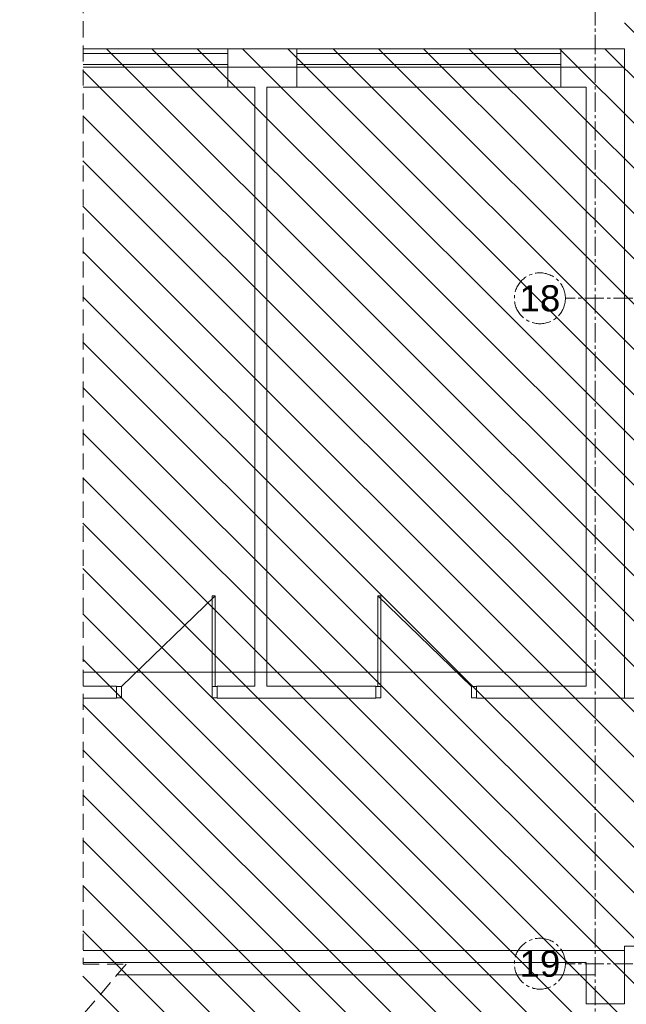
# Model space of a CAD drawing. Header units: millimetres. Extents: x 0 to 12515, y 0 to 27803.
# Tile 82 of 97: x 9133 to 9734, y 24644 to 25620. Entities that reach past the tile are written whole.
import ezdxf
from ezdxf.enums import TextEntityAlignment as Align

# ---------------------------------------------------------------- set-up
doc = ezdxf.new("R2010")
doc.units = ezdxf.units.MM
for name, pattern in [('ACAD_ISO02W100', [15, 12, -3]), ('CACHE2', [4.7625, 3.175, -1.5875]), ('CENTER2', [28.575, 19.05, -3.175, 3.175, -3.175])]:
    doc.linetypes.add(name, pattern=pattern)
for name, color, linetype, lineweight in [('sq_bud istn', 253, 'Continuous', 15), ('SQ_Osie', 220, 'CENTER2', 9), ('SQ_Wymiary', 7, 'Continuous', 5), ('SQ_ZAKRES_OPRACOWANIA', 7, 'ACAD_ISO02W100', 20)]:
    doc.layers.add(name, color=color, linetype=linetype, lineweight=lineweight)
doc.styles.add('SQ_Swis721 LtCn BT', font='swisscl.ttf', dxfattribs={"width": 0.8})
doc.styles.get("Standard").update_dxf_attribs({"font": 'arial.ttf'})
doc.dimstyles.new('SQ_100', dxfattribs={"dimscale": 100, "dimtxt": 0.18, "dimasz": 0.1, "dimexe": 0.1, "dimexo": 0.01, "dimgap": 0.04, "dimtad": 1, "dimrnd": 0.5, "dimdsep": 46, "dimtxsty": 'SQ_Swis721 LtCn BT', "dimblk": 'ARCHTICK', "dimcen": 0.1, "dimdle": 0.1, "dimclrd": 256, "dimclre": 256, "dimclrt": 256, "dimaunit": 1, "dimadec": 0, "dimazin": 0, "dimtfac": 1, "dimtix": 1, "dimtmove": 2, "dimatfit": 3, "dimldrblk": 'ARCHTICK', "dimfxl": 0.1, "dimfxlon": 1, "dimtolj": 1, "dimlwd": -1, "dimarcsym": 0})

# ---------------------------------------------------------------- blocks, each defined once
blk = doc.blocks.new('ist osie bud B')
at = {"layer": 'SQ_Osie'}
for points in [[(21178.31, 15956.45), (22845.29, 15956.45)], [(21178.31, 15296.45), (22845.29, 15296.45)]]:
    blk.add_lwpolyline(points, dxfattribs=at)
at = {"layer": 'SQ_Osie', "linetype": 'ByBlock'}
for centre in [(22870.53, 15956.16), (22870.54, 15296.45)]:
    blk.add_circle(centre, 25.25, dxfattribs=at)
at = {"layer": 'SQ_Osie'}
for s, p in [('19', (22870.53, 15956.16)), ('18', (22870.54, 15296.45))]:
    blk.add_text(s, height=26, rotation=180, dxfattribs=at).set_placement(p, align=Align.MIDDLE_CENTER)
blk = doc.blocks.new('_ArchTick')
at = {"color": 0, "linetype": 'ByBlock', "const_width": 0.15}
blk.add_lwpolyline([(-0.5, -0.5), (0.5, 0.5)], dxfattribs=at)
blk = doc.blocks.new('*D1563')
at = {"layer": 'Defpoints', "color": 0, "transparency": 16777216}
for p in [(9736.05, 26153.23), (9736.05, 23728.91), (9768.05, 23728.91)]:
    blk.add_point(p, dxfattribs=at)
at = {"layer": 'SQ_Wymiary', "lineweight": -2, "transparency": 16777216}
for p, q in [((9736.05, 26143.23), (9736.05, 26163.23)), ((9768.05, 26143.23), (9768.05, 26163.23))]:
    blk.add_line(p, q, dxfattribs=at)
at = {"layer": 'SQ_Wymiary', "transparency": 16777216}
blk.add_line((9778.05, 26153.23), (9726.05, 26153.23), dxfattribs=at)
at = {"layer": 'SQ_Wymiary', "transparency": 16777216, "xscale": 10, "yscale": 10, "zscale": 10, "rotation": 180}
blk.add_blockref('_ArchTick', (9736.05, 26153.23), dxfattribs=at)
at = {"layer": 'SQ_Wymiary', "transparency": 16777216, "xscale": 10, "yscale": 10, "zscale": 10}
blk.add_blockref('_ArchTick', (9768.05, 26153.23), dxfattribs=at)
at = {"layer": 'SQ_Wymiary', "transparency": 16777216, "insert": (9752.05, 26166.45), "char_height": 18, "attachment_point": 5, "style": 'SQ_Swis721 LtCn BT'}
blk.add_mtext('\\A1;32', dxfattribs=at)
blk = doc.blocks.new('*D1632')
at = {"layer": 'Defpoints', "color": 0, "transparency": 16777216}
for p in [(10381.05, 24901.36), (-0.18, 24751.52), (75.02, 24751.52)]:
    blk.add_point(p, dxfattribs=at)
at = {"layer": 'SQ_Wymiary', "transparency": 16777216}
blk.add_line((75.02, 24911.36), (75.02, 24741.52), dxfattribs=at)
at = {"layer": 'SQ_Wymiary', "lineweight": -2, "transparency": 16777216}
for p, q in [((85.02, 24901.36), (65.02, 24901.36)), ((65.02, 24751.52), (85.02, 24751.52))]:
    blk.add_line(p, q, dxfattribs=at)
at = {"layer": 'SQ_Wymiary', "transparency": 16777216, "xscale": 10, "yscale": 10, "zscale": 10}
for p, rotation in [((75.02, 24901.36), 90), ((75.02, 24751.52), 270)]:
    blk.add_blockref('_ArchTick', p, dxfattribs=dict(at, rotation=rotation))
at = {"layer": 'SQ_Wymiary', "transparency": 16777216, "insert": (61.8, 24826.44), "char_height": 18, "attachment_point": 5, "rotation": 90, "style": 'SQ_Swis721 LtCn BT'}
blk.add_mtext('\\A1;150', dxfattribs=at)

msp = doc.modelspace()

# ---------------------------------------------------------------- hatches: boundary and pattern name
at = {"layer": 'sq_bud istn'}
h = msp.add_hatch(dxfattribs=at)
h.set_pattern_fill('LINE', color=256, scale=10, angle=135)
h.set_pattern_definition([(135, (-26309.698, -6231.543), (-22.45064, -22.45064), [])])
h.paths.add_polyline_path([(11255.814, 26698.348), (11353.814, 26698.348), (11353.814, 26960.741), (9195.941, 26960.741), (9195.941, 26698.348), (9735.814, 26698.348), (9732.474, 25591.428), (9195.941, 25591.428), (9195.941, 24057.1), (9732.474, 24057.1), (9732.474, 24023.913), (10180.814, 24023.913), (10180.814, 24450.348), (10380.814, 24450.348), (10380.814, 25745.895), (10610.814, 25745.895), (10610.814, 25666.348), (10647.814, 25666.348), (11255.814, 25666.348)])

# ---------------------------------------------------------------- linework, layer by layer
for p, q in [((9669.505, 25591.428), (9732.708, 25591.428)), ((9669.505, 25591.428), (9732.708, 25591.428)), ((9669.505, 25553.145), (9669.505, 25591.145)), ((9669.505, 25553.145), (9669.505, 25591.145)), ((9732.708, 25326.413), (9732.708, 25591.428)), ((9196.175, 25573.145), (9732.708, 25573.145)), ((9366.297, 24959.383), (9366.297, 25553.145)), ((9378.297, 24959.383), (9378.297, 25553.145)), ((9669.505, 25553.145), (9694.708, 25553.145)), ((9694.708, 25553.145), (9694.708, 24959.383)), ((9732.708, 24947.383), (9732.708, 25326.413)), ((9327.12, 25048.883), (9234.12, 24958.883)), ((9324.12, 24958.883), (9324.12, 25048.883)), ((9327.12, 25048.883), (9324.12, 25048.883)), ((9327.12, 24958.883), (9327.12, 25048.883)), ((9488.056, 24958.883), (9488.056, 25048.883)), ((9488.056, 25048.883), (9581.056, 24958.883)), ((9488.056, 25048.883), (9491.056, 25048.883)), ((9491.056, 24958.883), (9491.056, 25048.883)), ((9196.175, 24973.145), (9703.548, 24973.145)), ((9196.175, 24959.383), (9229.12, 24959.383)), ((9196.175, 24959.383), (9229.12, 24959.383)), ((9229.12, 24959.383), (9229.12, 24947.383)), ((9234.12, 24958.883), (9229.12, 24958.883)), ((9234.12, 24947.883), (9234.12, 24958.883)), ((9324.12, 24947.883), (9324.12, 24958.883)), ((9329.12, 24958.883), (9324.12, 24958.883)), ((9329.12, 24959.383), (9360.73, 24959.383)), ((9329.12, 24959.383), (9366.297, 24959.383)), ((9329.12, 24959.383), (9329.12, 24947.383)), ((9378.297, 24959.383), (9486.056, 24959.383)), ((9382.369, 24959.383), (9486.056, 24959.383)), ((9486.056, 24959.383), (9486.056, 24947.383)), ((9486.056, 24958.883), (9491.056, 24958.883)), ((9491.056, 24947.883), (9491.056, 24958.883)), ((9581.056, 24947.883), (9581.056, 24958.883)), ((9581.056, 24958.883), (9586.056, 24958.883)), ((9586.056, 24959.383), (9694.708, 24959.383)), ((9586.056, 24959.383), (9694.708, 24959.383)), ((9586.056, 24959.383), (9586.056, 24947.383)), ((9196.175, 24947.383), (9229.12, 24947.383)), ((9234.12, 24947.883), (9229.12, 24947.883)), ((9329.12, 24947.883), (9324.12, 24947.883)), ((9329.12, 24947.383), (9486.056, 24947.383)), ((9486.056, 24947.883), (9491.056, 24947.883)), ((9581.056, 24947.883), (9586.056, 24947.883)), ((9586.056, 24947.383), (9768.048, 24947.383)), ((9732.708, 24701.413), (9787.561, 24701.413)), ((9732.708, 24701.413), (9732.708, 24644.413)), ((9196.175, 24697.383), (9732.708, 24697.383)), ((9732.708, 24697.383), (9732.708, 24644.413)), ((9732.708, 24644.413), (9732.708, 24697.383)), ((9196.175, 24685.383), (9694.708, 24685.383)), ((9694.708, 24685.383), (9694.708, 24644.413)), ((9694.708, 24685.383), (9694.708, 24644.413)), ((9229.748, 24673.145), (9703.548, 24673.145)), ((9694.708, 24644.413), (9732.708, 24644.413)), ((9694.708, 24644.413), (9732.708, 24644.413))]:
    msp.add_line(p, q, dxfattribs=at)
for points in [[(9196.175, 25591.428), (9339.573, 25591.428), (9339.573, 25553.145), (9196.175, 25553.145)], [(9366.297, 25553.145), (9339.573, 25553.145), (9339.573, 25591.428), (9407.923, 25591.428), (9407.923, 25553.145), (9378.297, 25553.145)], [(9196.175, 25575.776), (9339.573, 25575.776), (9339.573, 25586.58), (9196.175, 25586.58)]]:
    msp.add_lwpolyline(points, dxfattribs=at)
for points in [[(9669.505, 25553.145), (9407.923, 25553.145), (9407.923, 25591.428), (9669.505, 25591.428)], [(9669.505, 25586.58), (9407.923, 25586.58), (9407.923, 25575.776), (9669.505, 25575.776)]]:
    msp.add_lwpolyline(points, close=True, dxfattribs=at)
at = {"layer": 'SQ_Osie'}
msp.add_line((9703.548, 23900.056), (9703.548, 25832.17), dxfattribs=at)
at = {"layer": 'SQ_ZAKRES_OPRACOWANIA', "linetype": 'CACHE2', "ltscale": 5}
msp.add_lwpolyline([(11586.048, 26960.741), (10663.548, 26960.741), (10663.548, 26918.209), (10563.548, 27003.273), (10563.548, 26960.741), (9196.175, 26960.741), (9196.175, 26218.609), (9238.707, 26218.609), (9153.643, 26118.609), (9196.175, 26118.609), (9196.175, 24683.677), (9238.707, 24683.677), (9153.643, 24583.677), (9196.175, 24583.677), (9196.175, 23322.699), (8020.905, 23322.699), (8020.905, 23280.167), (7920.905, 23365.231), (7920.905, 23322.699), (6981.053, 23322.699), (6981.053, 22093.849)], dxfattribs=at)

# ---------------------------------------------------------------- block references
at = {"layer": 'SQ_Osie', "lineweight": 35, "rotation": 180}
msp.add_blockref('ist osie bud B', (32519.332, 40640.358), dxfattribs=at)
msp.add_blockref('ist osie bud B', (32519.332, 40640.358), dxfattribs=at)

# ---------------------------------------------------------------- dimensions: what is measured, and where the dimension line sits
at = {"layer": 'SQ_Wymiary'}
dim = msp.add_linear_dim(base=(9736.048, 26153.233), p1=(9768.048, 23728.913), p2=(9736.048, 23728.913), dimstyle='SQ_100', dxfattribs=at)
dim.commit()
dim.dimension.update_dxf_attribs({"geometry": '*D1563', "text_midpoint": (9752.048, 26166.451)})
dim = msp.add_linear_dim(base=(75.016, 24751.517), p1=(10381.055, 24901.364), p2=(-0.179, 24751.517), angle=90, dimstyle='SQ_100', dxfattribs=at)
dim.commit()
dim.dimension.update_dxf_attribs({"geometry": '*D1632', "text_midpoint": (61.797, 24826.441)})

doc.saveas('drawing.dxf')
